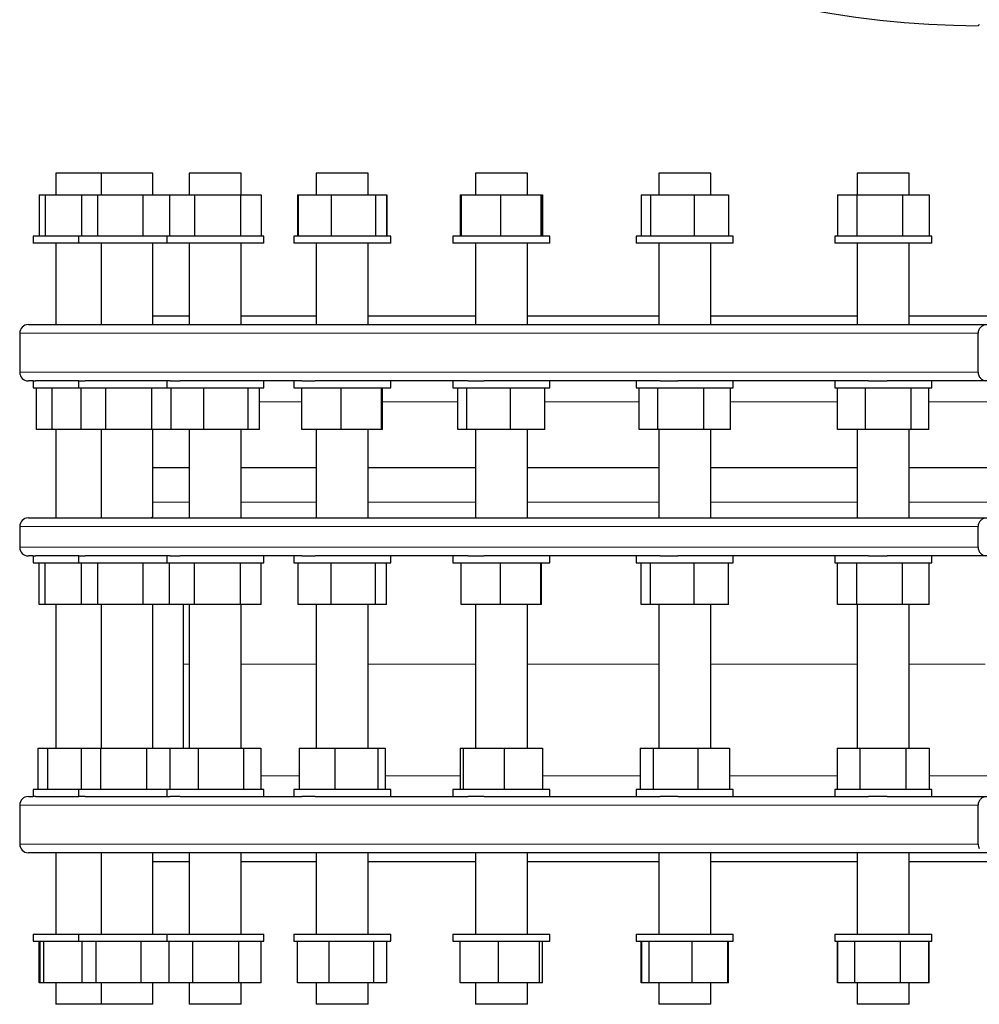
# Model space of a CAD drawing. Header units: millimetres. Extents: x 57 to 1880, y 65 to 1766.
# Tile 1 of 5: x 77 to 631, y 65 to 633. Entities that reach past the tile are written whole.
import ezdxf

# ---------------------------------------------------------------- set-up
doc = ezdxf.new("R2010")
doc.units = ezdxf.units.MM

msp = doc.modelspace()

# ---------------------------------------------------------------- linework, layer by layer
at = {"color": 7, "linetype": 'Continuous', "lineweight": 25}
for p, q in [((97.97, 544.65), (97.97, 532.15)), ((124.13, 544.65), (97.97, 544.65)), ((124.13, 544.65), (124.13, 532.15)), ((154.13, 544.65), (124.13, 544.65)), ((154.13, 532.15), (154.13, 544.65)), ((175.14, 544.65), (175.14, 532.15)), ((205.14, 544.65), (175.14, 544.65)), ((205.14, 532.15), (205.14, 544.65)), ((248.44, 544.65), (248.44, 532.15)), ((278.44, 544.65), (248.44, 544.65)), ((278.44, 532.15), (278.44, 544.65)), ((340.36, 544.65), (340.36, 532.15)), ((370.36, 544.65), (340.36, 544.65)), ((370.36, 532.15), (370.36, 544.65)), ((446.28, 544.65), (446.28, 532.15)), ((476.28, 544.65), (446.28, 544.65)), ((476.28, 532.15), (476.28, 544.65)), ((560.89, 544.65), (560.89, 532.15)), ((590.89, 544.65), (560.89, 544.65)), ((590.89, 532.15), (590.89, 544.65)), ((88.43, 532.15), (88.43, 508.15)), ((88.43, 532.15), (91.91, 532.15)), ((91.91, 532.15), (91.91, 508.15)), ((91.91, 532.15), (112.95, 532.15)), ((112.95, 532.15), (112.95, 508.15)), ((112.95, 532.15), (122.2, 532.15)), ((122.2, 532.15), (122.2, 508.15)), ((122.2, 532.15), (148.38, 532.15)), ((148.38, 532.15), (148.38, 508.15)), ((148.38, 532.15), (163.63, 532.15)), ((163.63, 532.15), (163.63, 508.15)), ((163.63, 532.15), (178.18, 532.15)), ((178.18, 532.15), (178.18, 508.15)), ((178.18, 532.15), (204.7, 532.15)), ((204.7, 532.15), (204.7, 508.15)), ((204.7, 532.15), (216.66, 532.15)), ((216.66, 532.15), (216.66, 508.15)), ((216.66, 532.15), (216.7, 532.15)), ((216.7, 532.15), (216.7, 508.15)), ((237.66, 532.15), (237.66, 508.15)), ((237.66, 532.15), (237.93, 532.15)), ((237.93, 532.15), (237.93, 508.15)), ((237.93, 532.15), (257.06, 532.15)), ((257.06, 532.15), (257.06, 508.15)), ((257.06, 532.15), (282.58, 532.15)), ((282.58, 532.15), (282.58, 508.15)), ((282.58, 532.15), (288.96, 532.15)), ((288.96, 532.15), (288.96, 508.15)), ((288.96, 532.15), (289.22, 532.15)), ((289.22, 532.15), (289.22, 508.15)), ((331.64, 532.15), (331.64, 508.15)), ((331.64, 532.15), (332.12, 532.15)), ((332.12, 532.15), (332.12, 508.15)), ((332.12, 532.15), (354.87, 532.15)), ((354.87, 532.15), (354.87, 508.15)), ((354.87, 532.15), (378.11, 532.15)), ((378.11, 532.15), (378.11, 508.15)), ((378.11, 532.15), (378.6, 532.15)), ((378.6, 532.15), (378.6, 508.15)), ((378.6, 532.15), (379.07, 532.15)), ((379.07, 532.15), (379.07, 508.15)), ((436.05, 532.15), (436.05, 508.15)), ((436.05, 532.15), (441.48, 532.15)), ((441.48, 532.15), (441.48, 508.15)), ((441.48, 532.15), (466.71, 532.15)), ((466.71, 532.15), (466.71, 508.15)), ((466.71, 532.15), (486.51, 532.15)), ((486.51, 532.15), (486.51, 508.15)), ((549.45, 532.15), (549.45, 508.15)), ((549.45, 532.15), (560.53, 532.15)), ((560.53, 532.15), (560.53, 508.15)), ((560.53, 532.15), (586.97, 532.15)), ((586.97, 532.15), (586.97, 508.15)), ((586.97, 532.15), (602.34, 532.15)), ((602.34, 532.15), (602.34, 508.15)), ((84.97, 508.15), (84.97, 504.15)), ((111.13, 508.15), (84.97, 508.15)), ((111.13, 508.15), (111.13, 504.15)), ((162.14, 508.15), (111.13, 508.15)), ((162.14, 508.15), (162.14, 504.15)), ((218.14, 508.15), (162.14, 508.15)), ((218.14, 504.15), (218.14, 508.15)), ((235.44, 508.15), (235.44, 504.15)), ((291.44, 508.15), (235.44, 508.15)), ((291.44, 504.15), (291.44, 508.15)), ((327.36, 508.15), (327.36, 504.15)), ((383.36, 508.15), (327.36, 508.15)), ((383.36, 504.15), (383.36, 508.15)), ((433.28, 508.15), (433.28, 504.15)), ((489.28, 508.15), (433.28, 508.15)), ((489.28, 504.15), (489.28, 508.15)), ((547.89, 508.15), (547.89, 504.15)), ((603.89, 508.15), (547.89, 508.15)), ((603.89, 504.15), (603.89, 508.15)), ((111.13, 504.15), (84.97, 504.15)), ((97.97, 504.15), (97.97, 457.15)), ((162.14, 504.15), (111.13, 504.15)), ((124.13, 504.15), (124.13, 457.15)), ((154.13, 457.15), (154.13, 504.15)), ((218.14, 504.15), (162.14, 504.15)), ((175.14, 504.15), (175.14, 457.15)), ((205.14, 457.15), (205.14, 504.15)), ((291.44, 504.15), (235.44, 504.15)), ((248.44, 504.15), (248.44, 457.15)), ((278.44, 457.15), (278.44, 504.15)), ((383.36, 504.15), (327.36, 504.15)), ((340.36, 504.15), (340.36, 457.15)), ((370.36, 457.15), (370.36, 504.15)), ((489.28, 504.15), (433.28, 504.15)), ((446.28, 504.15), (446.28, 457.15)), ((476.28, 457.15), (476.28, 504.15)), ((603.89, 504.15), (547.89, 504.15)), ((560.89, 504.15), (560.89, 457.15)), ((590.89, 457.15), (590.89, 504.15)), ((154.13, 462.15), (175.14, 462.15)), ((205.14, 462.15), (248.44, 462.15)), ((278.44, 462.15), (340.36, 462.15)), ((370.36, 462.15), (446.28, 462.15)), ((476.28, 462.15), (560.89, 462.15)), ((590.89, 462.15), (678.45, 462.15)), ((82.17, 457.15), (1187.17, 457.15)), ((77.17, 452.15), (77.17, 429.65)), ((630.69, 429.65), (630.69, 452.15)), ((84.97, 424.65), (82.17, 424.65)), ((84.97, 424.65), (84.97, 420.65)), ((84.97, 424.65), (86.28, 424.65)), ((111.42, 424.65), (86.28, 424.65)), ((111.13, 424.65), (111.13, 420.65)), ((111.42, 424.65), (114.99, 424.65)), ((164.01, 424.65), (114.99, 424.65)), ((162.14, 424.65), (162.14, 420.65)), ((164.01, 424.65), (169.76, 424.65)), ((240.19, 424.65), (169.76, 424.65)), ((218.14, 420.65), (218.14, 424.65)), ((235.44, 424.65), (235.44, 420.65)), ((240.19, 424.65), (247.84, 424.65)), ((336.16, 424.65), (247.84, 424.65)), ((291.44, 420.65), (291.44, 424.65)), ((327.36, 424.65), (327.36, 420.65)), ((336.16, 424.65), (345.32, 424.65)), ((447.1, 424.65), (345.32, 424.65)), ((383.36, 420.65), (383.36, 424.65)), ((433.28, 424.65), (433.28, 420.65)), ((447.1, 424.65), (457.3, 424.65)), ((567.45, 424.65), (457.3, 424.65)), ((489.28, 420.65), (489.28, 424.65)), ((547.89, 424.65), (547.89, 420.65)), ((567.45, 424.65), (578.19, 424.65)), ((691.16, 424.65), (578.19, 424.65)), ((603.89, 420.65), (603.89, 424.65)), ((84.97, 420.65), (111.13, 420.65)), ((86.82, 396.65), (86.82, 420.65)), ((95.88, 396.65), (95.88, 420.65)), ((111.13, 420.65), (154.3, 420.65)), ((112.61, 396.65), (112.61, 420.65)), ((127, 396.65), (127, 420.65)), ((153.52, 396.65), (153.52, 420.65)), ((154.3, 420.65), (162.14, 420.65)), ((162.14, 420.65), (210.17, 420.65)), ((164.57, 396.65), (164.57, 420.65)), ((183.56, 396.65), (183.56, 420.65)), ((209.14, 396.65), (209.14, 420.65)), ((210.17, 420.65), (218.14, 420.65)), ((215.72, 396.65), (215.72, 420.65)), ((235.44, 420.65), (287.32, 420.65)), ((240.11, 396.65), (240.11, 420.65)), ((262.75, 396.65), (262.75, 420.65)), ((286.09, 396.65), (286.09, 420.65)), ((286.78, 396.65), (286.78, 420.65)), ((287.32, 420.65), (291.44, 420.65)), ((327.36, 420.65), (381.89, 420.65)), ((330.19, 396.65), (330.19, 420.65)), ((335.43, 396.65), (335.43, 420.65)), ((360.59, 396.65), (360.59, 420.65)), ((380.52, 396.65), (380.52, 420.65)), ((381.89, 420.65), (383.36, 420.65)), ((433.28, 420.65), (489.14, 420.65)), ((434.85, 396.65), (434.85, 420.65)), ((445.75, 396.65), (445.75, 420.65)), ((472.18, 396.65), (472.18, 420.65)), ((487.7, 396.65), (487.7, 420.65)), ((489.14, 420.65), (489.28, 420.65)), ((547.89, 420.65), (603.89, 420.65)), ((549.54, 396.65), (549.54, 420.65)), ((565.55, 396.65), (565.55, 420.65)), ((591.91, 396.65), (591.91, 420.65)), ((602.25, 396.65), (602.25, 420.65)), ((95.88, 396.65), (86.82, 396.65)), ((112.61, 396.65), (95.88, 396.65)), ((97.97, 396.65), (97.97, 345.55)), ((127, 396.65), (112.61, 396.65)), ((124.13, 396.65), (124.13, 345.55)), ((153.52, 396.65), (127, 396.65)), ((164.57, 396.65), (153.52, 396.65)), ((154.13, 346.55), (154.13, 396.65)), ((183.56, 396.65), (164.57, 396.65)), ((175.14, 396.65), (175.14, 345.55)), ((209.14, 396.65), (183.56, 396.65)), ((205.14, 345.97), (205.14, 396.65)), ((215.72, 396.65), (209.14, 396.65)), ((262.75, 396.65), (240.11, 396.65)), ((248.44, 396.65), (248.44, 345.55)), ((286.09, 396.65), (262.75, 396.65)), ((278.44, 345.58), (278.44, 396.65)), ((286.78, 396.65), (286.09, 396.65)), ((335.43, 396.65), (330.19, 396.65)), ((360.59, 396.65), (335.43, 396.65)), ((340.36, 396.65), (340.36, 345.55)), ((380.52, 396.65), (360.59, 396.65)), ((370.36, 345.55), (370.36, 396.65)), ((445.75, 396.65), (434.85, 396.65)), ((472.18, 396.65), (445.75, 396.65)), ((446.28, 396.65), (446.28, 345.55)), ((487.7, 396.65), (472.18, 396.65)), ((476.28, 345.55), (476.28, 396.65)), ((565.55, 396.65), (549.54, 396.65)), ((560.89, 396.65), (560.89, 345.55)), ((591.91, 396.65), (565.55, 396.65)), ((590.89, 345.55), (590.89, 396.65)), ((602.25, 396.65), (591.91, 396.65)), ((175.14, 374.55), (154.13, 374.55)), ((248.44, 374.55), (205.14, 374.55)), ((340.36, 374.55), (278.44, 374.55)), ((446.28, 374.55), (370.36, 374.55)), ((560.89, 374.55), (476.28, 374.55)), ((678.45, 374.55), (590.89, 374.55)), ((82.17, 345.55), (1187.17, 345.55)), ((124.06, 345.55), (124.13, 345.55)), ((77.17, 340.55), (77.17, 328.55)), ((630.69, 328.55), (630.69, 340.55)), ((84.97, 323.55), (82.17, 323.55)), ((84.97, 323.55), (84.97, 319.55)), ((84.97, 323.55), (86.28, 323.55)), ((84.97, 319.55), (111.13, 319.55)), ((111.42, 323.55), (86.28, 323.55)), ((88.43, 295.55), (88.43, 319.55)), ((91.92, 295.55), (91.92, 319.55)), ((111.13, 323.55), (111.13, 319.55)), ((111.13, 319.55), (162.14, 319.55)), ((111.42, 323.55), (114.99, 323.55)), ((112.95, 295.55), (112.95, 319.55)), ((164.01, 323.55), (114.99, 323.55)), ((122.21, 295.55), (122.21, 319.55)), ((148.4, 295.55), (148.4, 319.55)), ((162.14, 323.55), (162.14, 319.55)), ((162.14, 319.55), (218.14, 319.55)), ((163.63, 295.55), (163.63, 319.55)), ((164.01, 323.55), (169.76, 323.55)), ((240.19, 323.55), (169.76, 323.55)), ((178.2, 295.55), (178.2, 319.55)), ((204.71, 295.55), (204.71, 319.55)), ((216.66, 295.55), (216.66, 319.55)), ((218.14, 319.55), (218.14, 323.55)), ((235.44, 323.55), (235.44, 319.55)), ((235.44, 319.55), (291.44, 319.55)), ((237.93, 295.55), (237.93, 319.55)), ((240.19, 323.55), (247.84, 323.55)), ((336.16, 323.55), (247.84, 323.55)), ((257.07, 295.55), (257.07, 319.55)), ((282.59, 295.55), (282.59, 319.55)), ((288.96, 295.55), (288.96, 319.55)), ((291.44, 319.55), (291.44, 323.55)), ((327.36, 323.55), (327.36, 319.55)), ((327.36, 319.55), (383.36, 319.55)), ((332.12, 295.55), (332.12, 319.55)), ((336.16, 323.55), (345.32, 323.55)), ((447.1, 323.55), (345.32, 323.55)), ((354.88, 295.55), (354.88, 319.55)), ((378.12, 295.55), (378.12, 319.55)), ((378.59, 295.55), (378.59, 319.55)), ((383.36, 319.55), (383.36, 323.55)), ((433.28, 323.55), (433.28, 319.55)), ((433.28, 319.55), (489.28, 319.55)), ((436.04, 295.55), (436.04, 319.55)), ((441.49, 295.55), (441.49, 319.55)), ((447.1, 323.55), (457.3, 323.55)), ((567.45, 323.55), (457.3, 323.55)), ((466.72, 295.55), (466.72, 319.55)), ((486.51, 295.55), (486.51, 319.55)), ((489.28, 319.55), (489.28, 323.55)), ((547.89, 323.55), (547.89, 319.55)), ((547.89, 319.55), (603.89, 319.55)), ((549.45, 295.55), (549.45, 319.55)), ((560.54, 295.55), (560.54, 319.55)), ((567.45, 323.55), (578.19, 323.55)), ((691.16, 323.55), (578.19, 323.55)), ((586.99, 295.55), (586.99, 319.55)), ((602.34, 295.55), (602.34, 319.55)), ((603.89, 319.55), (603.89, 323.55)), ((91.92, 295.55), (88.43, 295.55)), ((112.95, 295.55), (91.92, 295.55)), ((97.97, 295.55), (97.97, 212.65)), ((122.21, 295.55), (112.95, 295.55)), ((148.4, 295.55), (122.21, 295.55)), ((124.13, 295.55), (124.13, 212.65)), ((163.63, 295.55), (148.4, 295.55)), ((154.13, 212.65), (154.13, 295.55)), ((178.2, 295.55), (163.63, 295.55)), ((171.67, 295.55), (171.67, 261.15)), ((175.14, 295.55), (175.14, 212.65)), ((204.71, 295.55), (178.2, 295.55)), ((216.66, 295.55), (204.71, 295.55)), ((205.14, 212.65), (205.14, 295.55)), ((257.07, 295.55), (237.93, 295.55)), ((248.44, 295.55), (248.44, 212.65)), ((282.59, 295.55), (257.07, 295.55)), ((278.44, 212.65), (278.44, 295.55)), ((288.96, 295.55), (282.59, 295.55)), ((354.88, 295.55), (332.12, 295.55)), ((340.36, 295.55), (340.36, 212.65)), ((378.12, 295.55), (354.88, 295.55)), ((370.36, 212.65), (370.36, 295.55)), ((378.59, 295.55), (378.12, 295.55)), ((441.49, 295.55), (436.04, 295.55)), ((466.72, 295.55), (441.49, 295.55)), ((446.28, 295.55), (446.28, 212.65)), ((486.51, 295.55), (466.72, 295.55)), ((476.28, 212.65), (476.28, 295.55)), ((560.54, 295.55), (549.45, 295.55)), ((586.99, 295.55), (560.54, 295.55)), ((560.89, 295.55), (560.89, 212.65)), ((602.34, 295.55), (586.99, 295.55)), ((590.89, 212.65), (590.89, 295.55)), ((171.67, 261.15), (171.67, 212.65)), ((87.69, 212.65), (87.69, 188.65)), ((87.69, 212.65), (93.3, 212.65)), ((93.3, 212.65), (93.3, 188.65)), ((93.3, 212.65), (112.68, 212.65)), ((112.68, 212.65), (112.68, 188.65)), ((112.68, 212.65), (123.93, 212.65)), ((123.93, 212.65), (123.93, 188.65)), ((123.93, 212.65), (150.39, 212.65)), ((150.39, 212.65), (150.39, 188.65)), ((150.39, 212.65), (163.84, 212.65)), ((163.84, 212.65), (163.84, 188.65)), ((163.84, 212.65), (180.16, 212.65)), ((180.16, 212.65), (180.16, 188.65)), ((180.16, 212.65), (206.47, 212.65)), ((206.47, 212.65), (206.47, 188.65)), ((206.47, 212.65), (216.45, 212.65)), ((216.45, 212.65), (216.45, 188.65)), ((238.61, 212.65), (238.61, 188.65)), ((238.61, 212.65), (259.19, 212.65)), ((259.19, 212.65), (259.19, 188.65)), ((259.19, 212.65), (284.02, 212.65)), ((284.02, 212.65), (284.02, 188.65)), ((284.02, 212.65), (288.27, 212.65)), ((288.27, 212.65), (288.27, 188.65)), ((331.56, 212.65), (331.56, 188.65)), ((331.56, 212.65), (333.25, 212.65)), ((333.25, 212.65), (333.25, 188.65)), ((333.25, 212.65), (357.04, 212.65)), ((357.04, 212.65), (357.04, 188.65)), ((357.04, 212.65), (379.15, 212.65)), ((379.15, 212.65), (379.15, 188.65)), ((435.45, 212.65), (435.45, 188.65)), ((435.45, 212.65), (442.99, 212.65)), ((442.99, 212.65), (442.99, 188.65)), ((442.99, 212.65), (468.82, 212.65)), ((468.82, 212.65), (468.82, 188.65)), ((468.82, 212.65), (487.1, 212.65)), ((487.1, 212.65), (487.1, 188.65)), ((549.34, 212.65), (549.34, 188.65)), ((549.34, 212.65), (562.35, 212.65)), ((562.35, 212.65), (562.35, 188.65)), ((562.35, 212.65), (588.91, 212.65)), ((588.91, 212.65), (588.91, 188.65)), ((588.91, 212.65), (602.45, 212.65)), ((602.45, 212.65), (602.45, 188.65)), ((84.97, 188.65), (84.97, 184.65)), ((111.13, 188.65), (84.97, 188.65)), ((111.13, 188.65), (111.13, 184.65)), ((162.14, 188.65), (111.13, 188.65)), ((162.14, 188.65), (162.14, 184.65)), ((218.14, 188.65), (162.14, 188.65)), ((218.14, 184.65), (218.14, 188.65)), ((235.44, 188.65), (235.44, 184.65)), ((291.44, 188.65), (235.44, 188.65)), ((291.44, 184.65), (291.44, 188.65)), ((327.36, 188.65), (327.36, 184.65)), ((383.36, 188.65), (327.36, 188.65)), ((383.36, 184.65), (383.36, 188.65)), ((433.28, 188.65), (433.28, 184.65)), ((489.28, 188.65), (433.28, 188.65)), ((489.28, 184.65), (489.28, 188.65)), ((547.89, 188.65), (547.89, 184.65)), ((603.89, 188.65), (547.89, 188.65)), ((603.89, 184.65), (603.89, 188.65)), ((82.17, 184.65), (84.97, 184.65)), ((86.28, 184.65), (84.97, 184.65)), ((86.28, 184.65), (111.42, 184.65)), ((114.99, 184.65), (111.42, 184.65)), ((114.99, 184.65), (164.01, 184.65)), ((169.76, 184.65), (164.01, 184.65)), ((169.76, 184.65), (240.19, 184.65)), ((247.84, 184.65), (240.19, 184.65)), ((247.84, 184.65), (336.16, 184.65)), ((345.32, 184.65), (336.16, 184.65)), ((345.32, 184.65), (447.1, 184.65)), ((457.3, 184.65), (447.1, 184.65)), ((457.3, 184.65), (567.45, 184.65)), ((578.19, 184.65), (567.45, 184.65)), ((578.19, 184.65), (691.16, 184.65)), ((77.17, 179.65), (77.17, 157.15)), ((630.69, 157.15), (630.69, 179.65)), ((1187.17, 152.15), (82.17, 152.15)), ((97.97, 152.15), (97.97, 105.15)), ((124.13, 152.15), (124.13, 105.15)), ((154.13, 105.15), (154.13, 152.15)), ((175.14, 152.15), (175.14, 105.15)), ((205.14, 105.15), (205.14, 152.15)), ((248.44, 152.15), (248.44, 105.15)), ((278.44, 105.15), (278.44, 152.15)), ((340.36, 152.15), (340.36, 105.15)), ((370.36, 105.15), (370.36, 152.15)), ((446.28, 152.15), (446.28, 105.15)), ((476.28, 105.15), (476.28, 152.15)), ((560.89, 152.15), (560.89, 105.15)), ((590.89, 105.15), (590.89, 152.15)), ((154.13, 147.15), (175.14, 147.15)), ((205.14, 147.15), (248.44, 147.15)), ((278.44, 147.15), (340.36, 147.15)), ((370.36, 147.15), (446.28, 147.15)), ((476.28, 147.15), (560.89, 147.15)), ((590.89, 147.15), (678.45, 147.15)), ((84.97, 105.15), (84.97, 101.15)), ((84.97, 105.15), (111.13, 105.15)), ((111.13, 105.15), (111.13, 101.15)), ((111.13, 105.15), (162.14, 105.15)), ((162.14, 105.15), (162.14, 101.15)), ((162.14, 105.15), (218.14, 105.15)), ((218.14, 101.15), (218.14, 105.15)), ((235.44, 105.15), (235.44, 101.15)), ((235.44, 105.15), (291.44, 105.15)), ((291.44, 101.15), (291.44, 105.15)), ((327.36, 105.15), (327.36, 101.15)), ((327.36, 105.15), (383.36, 105.15)), ((383.36, 101.15), (383.36, 105.15)), ((433.28, 105.15), (433.28, 101.15)), ((433.28, 105.15), (489.28, 105.15)), ((489.28, 101.15), (489.28, 105.15)), ((547.89, 105.15), (547.89, 101.15)), ((547.89, 105.15), (603.89, 105.15)), ((603.89, 101.15), (603.89, 105.15)), ((84.97, 101.15), (111.13, 101.15)), ((88.35, 77.15), (88.35, 101.15)), ((88.93, 77.15), (88.93, 101.15)), ((91.19, 77.15), (91.19, 101.15)), ((111.13, 101.15), (162.14, 101.15)), ((113.18, 77.15), (113.18, 101.15)), ((121.27, 77.15), (121.27, 101.15)), ((147.23, 77.15), (147.23, 101.15)), ((162.14, 101.15), (218.14, 101.15)), ((163.59, 77.15), (163.59, 101.15)), ((177.1, 77.15), (177.1, 101.15)), ((203.66, 77.15), (203.66, 101.15)), ((216.7, 77.15), (216.7, 101.15)), ((235.44, 101.15), (291.44, 101.15)), ((237.61, 77.15), (237.61, 101.15)), ((255.88, 77.15), (255.88, 101.15)), ((281.71, 77.15), (281.71, 101.15)), ((289.27, 77.15), (289.27, 101.15)), ((327.36, 101.15), (383.36, 101.15)), ((331.55, 77.15), (331.55, 101.15)), ((353.65, 77.15), (353.65, 101.15)), ((377.45, 77.15), (377.45, 101.15)), ((379.16, 77.15), (379.16, 101.15)), ((433.28, 101.15), (489.28, 101.15)), ((435.98, 77.15), (435.98, 101.15)), ((436.46, 77.15), (436.46, 101.15)), ((440.69, 77.15), (440.69, 101.15)), ((465.51, 77.15), (465.51, 101.15)), ((486.1, 77.15), (486.1, 101.15)), ((486.57, 77.15), (486.57, 101.15)), ((547.89, 101.15), (603.89, 101.15)), ((549.43, 77.15), (549.43, 101.15)), ((549.59, 77.15), (549.59, 101.15)), ((559.55, 77.15), (559.55, 101.15)), ((585.85, 77.15), (585.85, 101.15)), ((602.19, 77.15), (602.19, 101.15)), ((602.35, 77.15), (602.35, 101.15)), ((88.93, 77.15), (88.35, 77.15)), ((91.19, 77.15), (88.93, 77.15)), ((113.18, 77.15), (91.19, 77.15)), ((97.97, 77.15), (97.97, 64.65)), ((121.27, 77.15), (113.18, 77.15)), ((147.23, 77.15), (121.27, 77.15)), ((124.13, 77.15), (124.13, 64.65)), ((163.59, 77.15), (147.23, 77.15)), ((154.13, 64.65), (154.13, 77.15)), ((177.1, 77.15), (163.59, 77.15)), ((175.14, 77.15), (175.14, 64.65)), ((203.66, 77.15), (177.1, 77.15)), ((216.7, 77.15), (203.66, 77.15)), ((205.14, 64.65), (205.14, 77.15)), ((255.88, 77.15), (237.61, 77.15)), ((248.44, 77.15), (248.44, 64.65)), ((281.71, 77.15), (255.88, 77.15)), ((278.44, 64.65), (278.44, 77.15)), ((289.27, 77.15), (281.71, 77.15)), ((353.65, 77.15), (331.55, 77.15)), ((340.36, 77.15), (340.36, 64.65)), ((377.45, 77.15), (353.65, 77.15)), ((370.36, 64.65), (370.36, 77.15)), ((379.16, 77.15), (377.45, 77.15)), ((436.46, 77.15), (435.98, 77.15)), ((440.69, 77.15), (436.46, 77.15)), ((465.51, 77.15), (440.69, 77.15)), ((446.28, 77.15), (446.28, 64.65)), ((486.1, 77.15), (465.51, 77.15)), ((476.28, 64.65), (476.28, 77.15)), ((486.57, 77.15), (486.1, 77.15)), ((549.59, 77.15), (549.43, 77.15)), ((559.55, 77.15), (549.59, 77.15)), ((585.85, 77.15), (559.55, 77.15)), ((560.89, 77.15), (560.89, 64.65)), ((602.19, 77.15), (585.85, 77.15)), ((590.89, 64.65), (590.89, 77.15)), ((602.35, 77.15), (602.19, 77.15)), ((124.13, 64.65), (97.97, 64.65)), ((154.13, 64.65), (124.13, 64.65)), ((205.14, 64.65), (175.14, 64.65)), ((278.44, 64.65), (248.44, 64.65)), ((370.36, 64.65), (340.36, 64.65)), ((476.28, 64.65), (446.28, 64.65)), ((590.89, 64.65), (560.89, 64.65))]:
    msp.add_line(p, q, dxfattribs=at)
at = {"color": 8, "linetype": 'Continuous', "lineweight": 18}
for p, q in [((630.69, 452.15), (77.17, 452.15)), ((77.17, 429.65), (630.69, 429.65)), ((240.11, 412.65), (215.72, 412.65)), ((330.19, 412.65), (286.78, 412.65)), ((434.85, 412.65), (380.52, 412.65)), ((549.54, 412.65), (487.7, 412.65)), ((668.49, 412.65), (602.25, 412.65)), ((154.13, 354.67), (175.14, 354.67)), ((205.14, 354.67), (248.44, 354.67)), ((278.44, 354.67), (340.36, 354.67)), ((370.36, 354.67), (446.28, 354.67)), ((476.28, 354.67), (560.89, 354.67)), ((590.89, 354.67), (678.45, 354.67)), ((630.69, 340.55), (77.17, 340.55)), ((77.17, 328.55), (630.69, 328.55)), ((175.14, 261.15), (171.67, 261.15)), ((248.44, 261.15), (205.14, 261.15)), ((340.36, 261.15), (278.44, 261.15)), ((446.28, 261.15), (370.36, 261.15)), ((560.89, 261.15), (476.28, 261.15)), ((634.67, 261.15), (590.89, 261.15)), ((216.45, 196.65), (238.61, 196.65)), ((288.27, 196.65), (331.56, 196.65)), ((379.15, 196.65), (435.45, 196.65)), ((487.1, 196.65), (549.34, 196.65)), ((602.45, 196.65), (667.5, 196.65)), ((630.69, 179.65), (77.17, 179.65)), ((77.17, 157.15), (630.69, 157.15))]:
    msp.add_line(p, q, dxfattribs=at)
at = {"color": 7, "linetype": 'Continuous', "lineweight": 25}
for centre, radius, start, end in [((634.67, 1187.27), 557.5, 90.4096, 269.5904), ((82.17, 452.15), 5, 90, 180), ((82.17, 429.65), 5, 180, 270), ((82.17, 340.55), 5, 90, 180), ((82.17, 328.55), 5, 180, 270), ((82.17, 179.65), 5, 90, 180), ((82.17, 157.15), 5, 180, 270)]:
    msp.add_arc(centre, radius, start, end, dxfattribs=at)
for points, knots in [([(631.35, 630.45), (631.15, 630.24), (630.98, 630.08), (630.75, 629.84), (630.69, 629.78), (630.69, 629.78)], [0, 0, 0, 0, 0.5, 0.5, 1, 1, 1, 1]), ([(634.67, 457.05), (634.2, 456.96), (633.74, 456.79), (633.07, 456.43), (632.85, 456.29), (632.43, 455.96), (632.23, 455.78), (631.85, 455.38), (631.67, 455.15), (631.34, 454.65), (631.2, 454.38), (630.95, 453.8), (630.86, 453.49), (630.72, 452.84), (630.69, 452.5), (630.69, 452.15)], [0, 0, 0, 0, 0.25, 0.25, 0.375, 0.375, 0.5, 0.5, 0.625, 0.625, 0.75, 0.75, 0.875, 0.875, 1, 1, 1, 1]), ([(630.69, 429.65), (630.69, 429.31), (630.72, 428.98), (630.82, 428.49), (630.86, 428.33), (630.96, 428.02), (631.01, 427.87), (631.2, 427.43), (631.34, 427.15), (631.67, 426.66), (631.84, 426.43), (632.23, 426.03), (632.43, 425.84), (632.85, 425.52), (633.06, 425.38), (633.73, 425.02), (634.2, 424.85), (634.67, 424.75)], [0, 0, 0, 0, 0.125, 0.125, 0.1875, 0.1875, 0.25, 0.25, 0.375, 0.375, 0.5, 0.5, 0.625, 0.625, 0.75, 0.75, 1, 1, 1, 1]), ([(152.19, 345.55), (152.26, 345.55), (152.5, 345.55), (152.88, 345.6), (153.28, 345.71), (153.61, 345.86), (153.87, 346.04), (154.04, 346.24), (154.13, 346.41), (154.13, 346.51), (154.12, 346.55)], [0, 0, 0, 0, 0.0525894, 0.1929721, 0.333383, 0.4777374, 0.6221081, 0.7663375, 0.910568, 1, 1, 1, 1]), ([(204.52, 345.55), (204.55, 345.55), (204.69, 345.55), (204.89, 345.6), (205.05, 345.71), (205.14, 345.84), (205.13, 345.93), (205.13, 345.97)], [0, 0, 0, 0, 0.093606, 0.34348, 0.593404, 0.850348, 1, 1, 1, 1]), ([(634.67, 345.44), (634.2, 345.35), (633.74, 345.18), (633.07, 344.82), (632.85, 344.68), (632.43, 344.36), (632.23, 344.18), (631.85, 343.77), (631.67, 343.54), (631.34, 343.04), (631.2, 342.78), (630.95, 342.19), (630.86, 341.88), (630.72, 341.23), (630.69, 340.89), (630.69, 340.55)], [0, 0, 0, 0, 0.25, 0.25, 0.375, 0.375, 0.5, 0.5, 0.625, 0.625, 0.75, 0.75, 0.875, 0.875, 1, 1, 1, 1]), ([(630.69, 328.55), (630.69, 328.2), (630.72, 327.87), (630.82, 327.38), (630.86, 327.22), (630.96, 326.91), (631.01, 326.76), (631.2, 326.32), (631.34, 326.05), (631.67, 325.55), (631.84, 325.33), (632.23, 324.92), (632.43, 324.73), (632.85, 324.41), (633.06, 324.27), (633.73, 323.91), (634.2, 323.74), (634.67, 323.65)], [0, 0, 0, 0, 0.125, 0.125, 0.1875, 0.1875, 0.25, 0.25, 0.375, 0.375, 0.5, 0.5, 0.625, 0.625, 0.75, 0.75, 1, 1, 1, 1]), ([(634.67, 184.55), (634.2, 184.46), (633.74, 184.29), (633.07, 183.93), (632.85, 183.79), (632.43, 183.46), (632.23, 183.28), (631.85, 182.88), (631.67, 182.65), (631.34, 182.15), (631.2, 181.88), (630.95, 181.3), (630.86, 180.99), (630.72, 180.34), (630.69, 180), (630.69, 179.65)], [0, 0, 0, 0, 0.25, 0.25, 0.375, 0.375, 0.5, 0.5, 0.625, 0.625, 0.75, 0.75, 0.875, 0.875, 1, 1, 1, 1]), ([(630.69, 157.15), (630.69, 156.69), (630.75, 156.25), (630.98, 155.4), (631.15, 155.01), (631.35, 154.65)], [0, 0, 0, 0, 0.5, 0.5, 1, 1, 1, 1])]:
    msp.add_open_spline(points, degree=3, knots=knots, dxfattribs=at)

doc.saveas('drawing.dxf')
